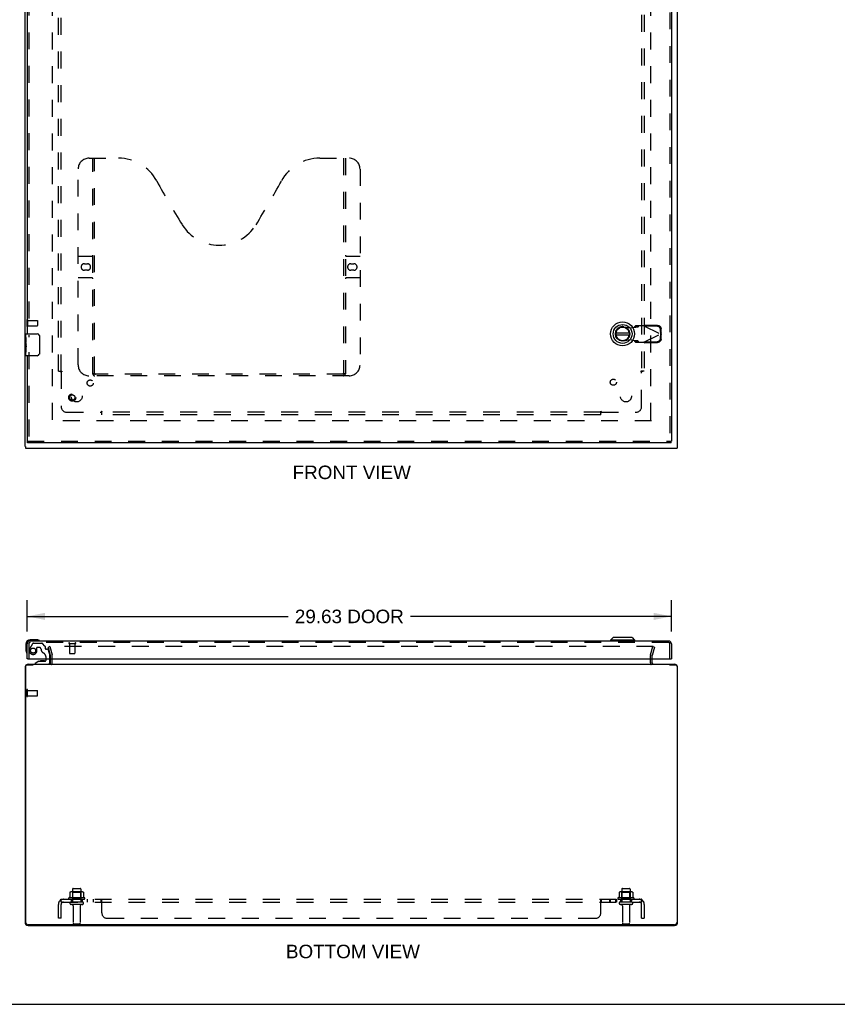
# Model space of a CAD drawing. Header units: inches. Extents: x 0 to 141, y 0 to 91.
# Tile 2 of 6: x 33 to 70, y 0 to 45. Entities that reach past the tile are written whole.
import ezdxf

# ---------------------------------------------------------------- set-up
doc = ezdxf.new("R2010")
doc.units = ezdxf.units.IN
doc.header["$LTSCALE"] = 7.733083
doc.header["$MEASUREMENT"] = 0
doc.linetypes.add('HIDDEN', pattern=[0.2, 0.1, -0.1])
doc.layers.get('0').update_dxf_attribs({"linetype": 'CONTINUOUS'})
for name, color, linetype in [('DEFAULT_2', 8, 'HIDDEN'), ('DIMENSIONS', 7, 'CONTINUOUS'), ('DOOR_ASSEMBLY', 7, 'CONTINUOUS'), ('SUBPANEL', 7, 'CONTINUOUS')]:
    doc.layers.add(name, color=color, linetype=linetype)
doc.styles.get("Standard").update_dxf_attribs({"font": 'arial.ttf'})
doc.dimstyles.new('DIMSTYLE_1', dxfattribs={"dimtxt": 0.620301, "dimasz": 0.827068, "dimexe": 0.09, "dimexo": 0.07, "dimgap": 0.0375, "dimtad": 0, "dimtih": 1, "dimtoh": 1, "dimzin": 4, "dimdsep": 46, "dimtxsty": 'Standard', "dimblk": '_FILLED', "dimblk1": '_FILLED', "dimblk2": '_FILLED', "dimcen": 0.09, "dimadec": 3, "dimazin": 1, "dimtfac": 1, "dimtdec": 3, "dimtofl": 0, "dimtmove": 0, "dimatfit": 3, "dimldrblk": '_FILLED', "dimfxl": 0, "dimtolj": 1, "dimtzin": 4, "dimarcsym": 0})

# ---------------------------------------------------------------- blocks, each defined once
blk = doc.blocks.new('_FILLED')
at = {"color": 0, "linetype": 'ByBlock'}
blk.add_solid([(0, 0), (-1, 0.2), (-1, -0.2)], dxfattribs=at)
blk = doc.blocks.new('*D5')
at = {"layer": 'DIMENSIONS', "color": 2, "linetype": 'Continuous'}
for p, q in [((33.054, 17.138), (33.054, 18.569)), ((62.679, 17.138), (62.679, 18.569)), ((33.054, 17.825), (45.055, 17.825)), ((62.679, 17.825), (50.679, 17.825))]:
    blk.add_line(p, q, dxfattribs=at)
at = {"layer": 'DIMENSIONS', "color": 2, "linetype": 'Continuous', "xscale": 0.8270676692, "yscale": 0.8270676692, "zscale": 0.8270676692, "rotation": 180}
blk.add_blockref('_FILLED', (33.054, 17.825), dxfattribs=at)
at = {"layer": 'DIMENSIONS', "color": 2, "linetype": 'Continuous', "xscale": 0.8270676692, "yscale": 0.8270676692, "zscale": 0.8270676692}
blk.add_blockref('_FILLED', (62.679, 17.825), dxfattribs=at)
at = {"layer": 'DIMENSIONS', "color": 2, "linetype": 'Continuous', "insert": (47.867, 18.135), "char_height": 0.6203, "width": 5.00391, "attachment_point": 2, "line_spacing_factor": 0.9}
blk.add_mtext('29.63 DOOR', dxfattribs=at)

msp = doc.modelspace()

# ---------------------------------------------------------------- linework, layer by layer
at = {"color": 3, "linetype": 'Continuous'}
for p, q in [((32.959, 25.632), (32.959, 67.482)), ((62.959, 25.632), (62.959, 67.482)), ((32.984, 25.557), (62.934, 25.557)), ((34.134, 15.696), (34.134, 15.869)), ((61.784, 15.696), (61.784, 15.869)), ((32.959, 15.481), (32.959, 3.771)), ((32.984, 15.546), (32.984, 3.781)), ((33.044, 15.606), (33.338, 15.606)), ((33.104, 15.626), (62.814, 15.626)), ((62.58, 15.606), (62.874, 15.606)), ((62.934, 15.546), (62.934, 3.781)), ((62.959, 3.771), (62.959, 15.481)), ((33.104, 3.626), (62.814, 3.626)), ((62.809, 3.656), (33.109, 3.656))]:
    msp.add_line(p, q, dxfattribs=at)
at = {"color": 7, "linetype": 'Continuous'}
for p, q in [((32.984, 25.632), (32.959, 25.632)), ((32.984, 25.632), (32.984, 25.557)), ((62.934, 25.632), (62.959, 25.632)), ((62.934, 25.632), (62.934, 25.557)), ((33.33, 15.626), (33.33, 15.606)), ((62.588, 15.606), (62.588, 15.626)), ((0, 0), (140.602, 0))]:
    msp.add_line(p, q, dxfattribs=at)
at = {"color": 3, "linetype": 'Continuous'}
for centre, radius, start, end in [((33.104, 15.481), 0.145, 142.866, 180), ((33.044, 15.546), 0.06, 90, 180), ((33.104, 15.481), 0.145, 90, 122.5673), ((34.064, 15.696), 0.07, 270, 360), ((61.854, 15.696), 0.07, 180, 270), ((62.814, 15.481), 0.145, 57.4327, 90), ((62.874, 15.546), 0.06, 0, 90), ((62.814, 15.481), 0.145, 0, 37.134), ((33.104, 3.771), 0.145, 180, 270), ((33.109, 3.781), 0.125, 180, 270), ((62.809, 3.781), 0.125, 270, 360), ((62.814, 3.771), 0.145, 270, 360)]:
    msp.add_arc(centre, radius, start, end, dxfattribs=at)
at = {"layer": 'DEFAULT_2', "color": 8, "linetype": 'HIDDEN'}
for p, q in [((34.209, 66.304), (34.209, 26.81)), ((61.709, 66.304), (61.709, 26.81)), ((33.034, 31.449), (33.034, 31.165)), ((33.077, 31.449), (33.077, 31.165)), ((33.077, 31.431), (33.524, 31.431)), ((33.534, 31.421), (33.534, 31.193)), ((33.077, 31.183), (33.524, 31.183)), ((61.764, 26.807), (34.154, 26.807)), ((34.102, 16.439), (34.03, 16.419)), ((34.133, 16.035), (34.03, 16.419)), ((61.842, 16.439), (34.077, 16.439)), ((34.102, 16.439), (34.205, 16.055)), ((61.713, 16.055), (61.816, 16.439)), ((61.889, 16.419), (61.786, 16.035)), ((61.816, 16.439), (61.889, 16.419)), ((34.134, 15.869), (34.134, 16.025)), ((34.209, 15.696), (34.209, 16.025)), ((61.709, 15.696), (61.709, 16.025)), ((61.784, 15.869), (61.784, 16.025)), ((33.034, 14.159), (33.034, 14.443)), ((33.077, 14.159), (33.077, 14.443)), ((33.077, 14.425), (33.524, 14.425)), ((33.077, 14.177), (33.524, 14.177)), ((33.534, 14.187), (33.534, 14.415)), ((35.015, 5.141), (35.015, 4.923)), ((35.59, 5.162), (35.079, 5.162)), ((35.151, 5.142), (35.131, 5.162)), ((35.147, 5.296), (35.147, 4.701)), ((35.151, 4.846), (35.151, 5.142)), ((35.518, 5.142), (35.151, 5.142)), ((35.177, 5.326), (35.492, 5.326)), ((35.518, 5.142), (35.538, 5.162)), ((35.518, 4.846), (35.518, 5.142)), ((35.522, 5.296), (35.522, 4.701)), ((35.653, 5.141), (35.653, 4.923)), ((60.265, 5.141), (60.265, 4.923)), ((60.84, 5.162), (60.329, 5.162)), ((60.401, 5.142), (60.381, 5.162)), ((60.397, 5.296), (60.397, 4.701)), ((60.768, 5.142), (60.401, 5.142)), ((60.401, 4.846), (60.401, 5.142)), ((60.427, 5.326), (60.742, 5.326)), ((60.768, 5.142), (60.788, 5.162)), ((60.768, 4.846), (60.768, 5.142)), ((60.772, 5.296), (60.772, 4.701)), ((60.903, 5.141), (60.903, 4.923)), ((35.69, 4.896), (34.978, 4.896)), ((35, 4.826), (35.668, 4.826)), ((35.592, 4.701), (35.077, 4.701)), ((35.592, 4.591), (35.077, 4.591)), ((35.151, 4.846), (35.131, 4.826)), ((35.518, 4.846), (35.151, 4.846)), ((35.169, 4.529), (35.169, 3.731)), ((35.499, 4.529), (35.499, 3.731)), ((35.518, 4.846), (35.538, 4.826)), ((60.94, 4.896), (60.228, 4.896)), ((60.25, 4.826), (60.918, 4.826)), ((60.842, 4.701), (60.327, 4.701)), ((60.842, 4.591), (60.327, 4.591)), ((60.401, 4.846), (60.381, 4.826)), ((60.768, 4.846), (60.401, 4.846)), ((60.419, 4.529), (60.419, 3.731)), ((60.749, 4.529), (60.749, 3.731)), ((60.768, 4.846), (60.788, 4.826)), ((35.199, 3.701), (35.469, 3.701)), ((60.449, 3.701), (60.719, 3.701))]:
    msp.add_line(p, q, dxfattribs=at)
for points in [[(35.021, 5.15), (35.02, 5.149), (35.019, 5.148), (35.017, 5.147), (35.017, 5.146), (35.016, 5.144), (35.015, 5.142), (35.015, 5.141)], [(35.647, 5.15), (35.649, 5.149), (35.65, 5.148), (35.651, 5.147), (35.652, 5.146), (35.653, 5.144), (35.653, 5.142), (35.653, 5.141)], [(60.271, 5.15), (60.27, 5.149), (60.269, 5.148), (60.267, 5.147), (60.267, 5.146), (60.266, 5.144), (60.265, 5.142), (60.265, 5.141)], [(60.897, 5.15), (60.899, 5.149), (60.9, 5.148), (60.901, 5.147), (60.902, 5.146), (60.903, 5.144), (60.903, 5.142), (60.903, 5.141)], [(35.015, 4.923), (35.015, 4.922), (35.015, 4.92), (35.015, 4.919), (35.014, 4.919), (35.014, 4.918), (35.014, 4.917), (35.013, 4.917), (35.013, 4.916), (35.013, 4.916), (35.012, 4.916), (35.012, 4.915), (35.012, 4.915), (35.011, 4.915), (35.011, 4.915), (35.011, 4.914), (35.011, 4.914), (35.01, 4.914), (35.01, 4.914)], [(35.658, 4.914), (35.658, 4.914), (35.658, 4.914), (35.658, 4.914), (35.657, 4.915), (35.657, 4.915), (35.657, 4.915), (35.656, 4.915), (35.656, 4.916), (35.656, 4.916), (35.656, 4.916), (35.655, 4.917), (35.655, 4.917), (35.654, 4.918), (35.654, 4.919), (35.654, 4.919), (35.653, 4.92), (35.653, 4.922), (35.653, 4.923)], [(60.265, 4.923), (60.265, 4.922), (60.265, 4.92), (60.265, 4.919), (60.264, 4.919), (60.264, 4.918), (60.264, 4.917), (60.263, 4.917), (60.263, 4.916), (60.263, 4.916), (60.262, 4.916), (60.262, 4.915), (60.262, 4.915), (60.261, 4.915), (60.261, 4.915), (60.261, 4.914), (60.261, 4.914), (60.26, 4.914), (60.26, 4.914)], [(60.908, 4.914), (60.908, 4.914), (60.908, 4.914), (60.908, 4.914), (60.907, 4.915), (60.907, 4.915), (60.907, 4.915), (60.906, 4.915), (60.906, 4.916), (60.906, 4.916), (60.906, 4.916), (60.905, 4.917), (60.905, 4.917), (60.904, 4.918), (60.904, 4.919), (60.904, 4.919), (60.903, 4.92), (60.903, 4.922), (60.903, 4.923)]]:
    msp.add_lwpolyline(points, dxfattribs=at)
for centre, radius, start, end in [((33.056, 31.449), 0.0215, 0, 180), ((33.524, 31.421), 0.01, 0, 90), ((33.056, 31.165), 0.0215, 180, 360), ((33.524, 31.193), 0.01, 270, 360), ((34.094, 16.025), 0.04, 0, 15), ((34.094, 16.025), 0.115, 0, 15), ((61.824, 16.025), 0.115, 165, 180), ((61.824, 16.025), 0.04, 165, 180), ((34.064, 15.696), 0.145, 316.4739, 360), ((61.854, 15.696), 0.145, 180, 223.5261), ((33.056, 14.443), 0.0215, 360, 180), ((33.056, 14.159), 0.0215, 180, 0), ((33.524, 14.415), 0.01, 360, 90), ((33.524, 14.187), 0.01, 270, 0), ((35.079, 5.021), 0.141, 90, 113.95), ((35.177, 5.296), 0.03, 90, 180), ((35.492, 5.296), 0.03, 0, 90), ((35.59, 5.021), 0.141, 66.05, 90), ((60.329, 5.021), 0.141, 90, 113.95), ((60.427, 5.296), 0.03, 90, 180), ((60.742, 5.296), 0.03, 0, 90), ((60.84, 5.021), 0.141, 66.05, 90), ((35, 4.865), 0.0384, 124.4497, 270), ((35.334, 4.296), 0.698, 117.6814, 120.6631), ((35.077, 4.646), 0.055, 90, 270), ((35.107, 4.529), 0.0625, 0, 90), ((35.562, 4.529), 0.0625, 90, 180), ((35.592, 4.646), 0.055, 270, 90), ((35.334, 4.296), 0.698, 59.3369, 62.3186), ((35.668, 4.865), 0.0384, 270, 55.5503), ((60.25, 4.865), 0.0384, 124.4497, 270), ((60.584, 4.296), 0.698, 117.6814, 120.6631), ((60.327, 4.646), 0.055, 90, 270), ((60.357, 4.529), 0.0625, 0, 90), ((60.812, 4.529), 0.0625, 90, 180), ((60.842, 4.646), 0.055, 270, 90), ((60.584, 4.296), 0.698, 59.3369, 62.3186), ((60.918, 4.865), 0.0384, 270, 55.5503), ((35.199, 3.731), 0.03, 180, 270), ((35.469, 3.731), 0.03, 270, 360), ((60.449, 3.731), 0.03, 180, 270), ((60.719, 3.731), 0.03, 270, 360)]:
    msp.add_arc(centre, radius, start, end, dxfattribs=at)
at = {"layer": 'DOOR_ASSEMBLY', "color": 8, "linetype": 'HIDDEN'}
for p, q in [((62.604, 67.232), (62.604, 25.882)), ((33.129, 46.212), (33.129, 30.652)), ((35.899, 38.882), (37.254, 38.882)), ((36.074, 28.972), (36.074, 38.882)), ((36.154, 29.002), (36.154, 38.882)), ((46.504, 38.882), (47.859, 38.882)), ((47.604, 38.882), (47.604, 29.002)), ((47.684, 38.882), (47.684, 28.972)), ((35.399, 29.382), (35.399, 38.382)), ((48.359, 38.382), (48.359, 29.382)), ((35.399, 34.382), (36.034, 34.382)), ((35.686, 34.032), (35.823, 34.032)), ((47.724, 34.382), (48.359, 34.382)), ((47.936, 34.032), (48.073, 34.032)), ((35.823, 33.732), (35.686, 33.732)), ((48.073, 33.732), (47.936, 33.732)), ((36.034, 33.382), (35.399, 33.382)), ((48.359, 33.382), (47.724, 33.382)), ((60.489, 31.136), (60.783, 31.082)), ((60.783, 31.082), (60.98, 31.12)), ((60.98, 31.12), (61.012, 31.122)), ((61.025, 31.181), (60.984, 31.134)), ((60.984, 31.134), (61.139, 31.134)), ((61.399, 31.181), (61.025, 31.181)), ((61.139, 31.134), (61.18, 31.181)), ((61.399, 31.181), (62.187, 30.806)), ((61.399, 30.432), (62.187, 30.806)), ((61.427, 31.167), (61.447, 31.209)), ((62.018, 31.157), (61.427, 31.167)), ((62.038, 31.199), (61.447, 31.209)), ((62.18, 30.81), (62.177, 31.002)), ((62.177, 30.611), (62.18, 30.803)), ((62.2, 30.851), (62.18, 30.81)), ((62.18, 30.803), (62.2, 30.762)), ((62.191, 30.822), (62.187, 30.806)), ((62.187, 30.806), (62.191, 30.791)), ((62.196, 30.836), (62.191, 30.822)), ((62.191, 30.791), (62.196, 30.777)), ((62.2, 30.851), (62.196, 30.836)), ((62.196, 30.777), (62.2, 30.762)), ((62.2, 30.851), (62.197, 31.044)), ((60.783, 30.531), (60.489, 30.477)), ((60.98, 30.493), (60.783, 30.531)), ((61.139, 30.479), (60.984, 30.479)), ((60.984, 30.479), (61.025, 30.432)), ((61.025, 30.432), (61.399, 30.432)), ((61.18, 30.432), (61.139, 30.479)), ((61.415, 30.423), (61.399, 30.432)), ((61.427, 30.446), (62.018, 30.456)), ((61.447, 30.404), (61.427, 30.446)), ((61.447, 30.404), (62.038, 30.414)), ((62.197, 30.569), (62.2, 30.762)), ((33.129, 29.962), (33.129, 25.882)), ((47.6, 28.962), (36.158, 28.962)), ((47.859, 28.882), (35.899, 28.882)), ((33.067, 25.882), (62.666, 25.882)), ((33.129, 16.559), (33.129, 15.869)), ((33.306, 16.571), (33.176, 16.345)), ((62.544, 16.619), (33.189, 16.619)), ((33.341, 16.591), (33.726, 16.591)), ((33.506, 16.256), (33.506, 16.39)), ((33.522, 16.405), (33.606, 16.405)), ((33.876, 16.458), (33.755, 16.579)), ((33.88, 16.447), (33.88, 16.374)), ((33.993, 16.315), (33.94, 16.315)), ((34.023, 16.292), (34.093, 16.032)), ((34.987, 16.576), (35.271, 16.576)), ((35.005, 16.576), (35.005, 16.129)), ((35.253, 16.576), (35.253, 16.129)), ((62.604, 15.869), (62.604, 16.559)), ((33.912, 15.977), (33.912, 15.869)), ((34.097, 15.869), (34.097, 16)), ((35.015, 16.119), (35.243, 16.119)), ((33.428, 15.626), (34.018, 15.626))]:
    msp.add_line(p, q, dxfattribs=at)
at = {"layer": 'DOOR_ASSEMBLY', "color": 3, "linetype": 'Continuous'}
for p, q in [((62.679, 67.232), (62.679, 25.882)), ((33.054, 46.057), (33.054, 30.807)), ((33.054, 29.807), (33.054, 25.882)), ((62.666, 25.807), (33.067, 25.807)), ((33.054, 15.869), (33.054, 16.559)), ((62.544, 16.694), (33.189, 16.694)), ((62.679, 16.559), (62.679, 15.869)), ((33.082, 15.869), (62.651, 15.869))]:
    msp.add_line(p, q, dxfattribs=at)
at = {"layer": 'DOOR_ASSEMBLY', "color": 7, "linetype": 'Continuous'}
for p, q in [((32.994, 30.648), (32.994, 30.792)), ((33.009, 30.807), (33.519, 30.807)), ((60.741, 30.846), (60.116, 30.846)), ((32.994, 30.392), (32.994, 30.645)), ((33.003, 30.59), (32.994, 30.59)), ((32.994, 30.422), (33.004, 30.422)), ((32.994, 29.822), (32.994, 30.39)), ((32.997, 30.359), (32.994, 30.359)), ((33.004, 30.422), (33.004, 30.579)), ((33.619, 30.707), (33.619, 29.907)), ((60.116, 30.767), (60.741, 30.767)), ((32.994, 30.228), (33.004, 30.228)), ((32.994, 30.192), (33.004, 30.192)), ((32.994, 30.129), (33.004, 30.129)), ((32.994, 29.961), (33.004, 29.961)), ((33.004, 30.239), (33.004, 30.292)), ((33.004, 29.961), (33.004, 30.192)), ((33.519, 29.807), (33.009, 29.807)), ((33.054, 25.882), (33.067, 25.882)), ((33.067, 25.807), (33.067, 25.882)), ((62.679, 25.882), (62.666, 25.882)), ((62.666, 25.807), (62.666, 25.882)), ((33.484, 16.754), (33.194, 16.754)), ((33.522, 16.751), (33.484, 16.754)), ((59.996, 16.852), (59.878, 16.734)), ((60.862, 16.852), (59.996, 16.852)), ((60.862, 16.852), (60.98, 16.734)), ((32.994, 16.554), (32.994, 16.265)), ((60.98, 16.734), (59.878, 16.734)), ((59.878, 16.734), (59.878, 16.694)), ((60.98, 16.734), (60.98, 16.694)), ((32.994, 16.265), (32.997, 16.227)), ((33.082, 15.869), (33.054, 15.869)), ((33.912, 15.869), (33.912, 15.796)), ((34.097, 15.705), (34.097, 15.869)), ((62.651, 15.869), (62.679, 15.869)), ((33.598, 15.764), (33.428, 15.666)), ((33.428, 15.626), (33.428, 15.666)), ((33.598, 15.764), (33.88, 15.764)), ((33.762, 15.781), (33.692, 15.781)), ((33.832, 15.781), (33.762, 15.781))]:
    msp.add_line(p, q, dxfattribs=at)
at = {"layer": 'DOOR_ASSEMBLY', "color": 8, "linetype": 'HIDDEN'}
for points in [[(60.984, 31.134), (60.984, 31.132), (60.983, 31.13), (60.982, 31.127), (60.982, 31.125), (60.981, 31.122), (60.98, 31.12)], [(61.012, 31.122), (61.027, 31.123), (61.043, 31.124), (61.057, 31.125), (61.071, 31.126), (61.084, 31.127), (61.095, 31.128), (61.106, 31.129), (61.116, 31.13), (61.124, 31.131), (61.13, 31.132), (61.135, 31.133), (61.139, 31.134)], [(61.399, 31.181), (61.415, 31.19), (61.423, 31.195), (61.431, 31.2), (61.439, 31.204), (61.447, 31.209)], [(62.177, 31.002), (62.176, 31.017), (62.173, 31.032), (62.169, 31.047), (62.164, 31.061), (62.157, 31.074), (62.149, 31.087), (62.14, 31.099), (62.129, 31.111), (62.118, 31.121), (62.105, 31.13), (62.092, 31.138), (62.078, 31.144), (62.063, 31.15), (62.049, 31.154), (62.033, 31.156), (62.018, 31.157)], [(62.038, 31.199), (62.053, 31.198), (62.068, 31.195), (62.083, 31.191), (62.098, 31.186), (62.112, 31.179), (62.125, 31.171), (62.137, 31.162), (62.149, 31.152), (62.159, 31.141), (62.169, 31.129), (62.177, 31.116), (62.184, 31.102), (62.189, 31.088), (62.193, 31.074), (62.196, 31.059), (62.197, 31.044)], [(61.139, 30.479), (61.135, 30.48), (61.13, 30.481), (61.124, 30.482), (61.116, 30.483), (61.106, 30.484), (61.095, 30.485), (61.084, 30.486), (61.071, 30.487), (61.057, 30.488), (61.043, 30.489), (61.027, 30.49), (61.012, 30.491), (60.98, 30.493)], [(60.98, 30.493), (60.981, 30.491), (60.982, 30.488), (60.982, 30.486), (60.983, 30.483), (60.984, 30.481), (60.984, 30.479)], [(61.447, 30.404), (61.439, 30.409), (61.431, 30.413), (61.423, 30.418), (61.415, 30.423)], [(62.018, 30.456), (62.033, 30.457), (62.049, 30.459), (62.063, 30.463), (62.078, 30.469), (62.092, 30.475), (62.105, 30.483), (62.118, 30.492), (62.129, 30.502), (62.14, 30.514), (62.149, 30.526), (62.157, 30.539), (62.164, 30.552), (62.169, 30.566), (62.173, 30.581), (62.176, 30.596), (62.177, 30.611)], [(62.197, 30.569), (62.196, 30.554), (62.193, 30.539), (62.189, 30.525), (62.184, 30.511), (62.177, 30.497), (62.169, 30.484), (62.159, 30.472), (62.149, 30.461), (62.137, 30.451), (62.125, 30.442), (62.112, 30.434), (62.098, 30.427), (62.083, 30.422), (62.068, 30.418), (62.053, 30.415), (62.038, 30.414)], [(36.064, 29.002), (36.08, 28.991), (36.096, 28.982), (36.112, 28.974), (36.128, 28.967), (36.143, 28.964), (36.158, 28.962)], [(47.6, 28.962), (47.616, 28.964), (47.631, 28.967), (47.646, 28.974), (47.662, 28.982), (47.678, 28.991), (47.694, 29.002)]]:
    msp.add_lwpolyline(points, dxfattribs=at)
at = {"layer": 'DOOR_ASSEMBLY', "color": 7, "linetype": 'Continuous'}
for points in [[(32.994, 30.648), (32.994, 30.645), (32.995, 30.64), (32.996, 30.635), (32.997, 30.629), (32.998, 30.622), (33, 30.615), (33.001, 30.606), (33.002, 30.597), (33.003, 30.588), (33.004, 30.579)], [(32.994, 30.392), (32.994, 30.385), (32.995, 30.377), (32.996, 30.369), (32.997, 30.36), (32.999, 30.342)], [(32.999, 30.342), (33, 30.333), (33.001, 30.324), (33.002, 30.316), (33.003, 30.307), (33.004, 30.299), (33.004, 30.292)], [(33.613, 30.743), (33.615, 30.738), (33.616, 30.732), (33.617, 30.726), (33.618, 30.72), (33.619, 30.713), (33.619, 30.707)], [(33.004, 30.239), (33.004, 30.232), (33.003, 30.226), (33.003, 30.22), (33.002, 30.214), (33.002, 30.208), (33.001, 30.203)], [(33.619, 29.907), (33.619, 29.901), (33.618, 29.895), (33.617, 29.888), (33.616, 29.882), (33.615, 29.877), (33.613, 29.871)]]:
    msp.add_lwpolyline(points, dxfattribs=at)
for radius in [0.551, 0.433, 0.329, 0.317]:
    msp.add_circle((60.429, 30.807), radius, dxfattribs=at)
at = {"layer": 'DOOR_ASSEMBLY', "color": 8, "linetype": 'HIDDEN'}
for centre, radius in [((35.129, 27.882), 0.164), ((35.129, 27.882), 0.124), ((33.329, 16.256), 0.117)]:
    msp.add_circle(centre, radius, dxfattribs=at)
for centre, radius, start, end in [((35.899, 38.382), 0.5, 90, 180), ((37.254, 36.882), 2, 28.4813, 90), ((46.504, 36.882), 2, 90, 151.5187), ((47.859, 38.382), 0.5, 0, 90), ((73.562, 56.58), 39.307, 208.4813, 211.8705), ((10.196, 56.58), 39.307, 328.1295, 331.5187), ((41.879, 36.882), 2, 211.8705, 328.1295), ((36.034, 34.422), 0.04, 270, 360), ((47.724, 34.422), 0.04, 180, 270), ((35.686, 33.882), 0.15, 90, 270), ((35.823, 33.882), 0.15, 270, 90), ((47.936, 33.882), 0.15, 90, 270), ((48.073, 33.882), 0.15, 270, 90), ((36.034, 33.342), 0.04, 0, 90), ((47.724, 33.342), 0.04, 90, 180), ((60.429, 30.806), 0.335, 79.673, 280.327), ((35.899, 29.382), 0.5, 180, 270), ((36.164, 28.972), 0.09, 180, 270), ((36.194, 29.002), 0.04, 180, 270), ((47.564, 29.002), 0.04, 270, 360), ((47.594, 28.972), 0.09, 270, 360), ((47.859, 29.382), 0.5, 270, 360), ((33.189, 16.559), 0.06, 90, 180), ((33.329, 16.256), 0.177, 150, 360), ((33.341, 16.551), 0.04, 90, 150), ((33.522, 16.39), 0.0156, 90, 180), ((33.606, 16.315), 0.09, 0, 90), ((33.88, 16.315), 0.185, 180, 245.2678), ((33.726, 16.551), 0.04, 45, 90), ((33.865, 16.447), 0.0156, 0, 45), ((33.94, 16.374), 0.0591, 180, 270), ((33.993, 16.284), 0.0312, 15, 90), ((34.987, 16.598), 0.0215, 90, 270), ((35.271, 16.598), 0.0215, 270, 90), ((62.544, 16.559), 0.06, 0, 90), ((33.725, 15.977), 0.188, 0, 65.2678), ((33.972, 16), 0.125, 0, 15), ((35.015, 16.129), 0.01, 180, 270), ((35.243, 16.129), 0.01, 270, 360)]:
    msp.add_arc(centre, radius, start, end, dxfattribs=at)
at = {"layer": 'DOOR_ASSEMBLY', "color": 7, "linetype": 'Continuous'}
for centre, radius, start, end in [((33.009, 30.792), 0.015, 90, 180), ((33.519, 30.707), 0.1, 21.1999, 90), ((60.429, 30.807), 0.315, 10.0787, 349.9213), ((33.519, 29.907), 0.1, 270, 338.7946), ((33.009, 29.822), 0.015, 180, 270), ((33.194, 16.554), 0.2, 90, 180), ((33.484, 16.504), 0.25, 59.1101, 90), ((33.604, 16.709), 0.015, 270, 353.6204), ((33.604, 16.706), 0.015, 6.3796, 59.1101), ((33.244, 16.265), 0.25, 180, 210.8899), ((33.043, 16.144), 0.015, 210.8899, 263.6204), ((33.039, 16.144), 0.015, 276.3796, 360), ((33.692, 15.691), 0.09, 90, 125.4682), ((33.832, 15.691), 0.09, 54.7746, 90), ((33.88, 15.796), 0.0317, 270, 360), ((34.018, 15.705), 0.0787, 270, 360)]:
    msp.add_arc(centre, radius, start, end, dxfattribs=at)
at = {"layer": 'DOOR_ASSEMBLY', "color": 3, "linetype": 'Continuous'}
for centre, start, end in [((33.189, 16.559), 90, 180), ((62.544, 16.559), 0, 90)]:
    msp.add_arc(centre, 0.135, start, end, dxfattribs=at)
at = {"layer": 'DOOR_ASSEMBLY', "color": 7, "linetype": 'Continuous'}
msp.add_ellipse((33.194, 30.225), major_axis=(0.2, 0), ratio=0.432808, start_param=-3.141593, end_param=-2.879776, dxfattribs=at)
at = {"layer": 'SUBPANEL', "color": 8, "linetype": 'HIDDEN'}
for p, q in [((34.491, 29.088), (34.491, 64.026)), ((34.616, 29.088), (34.616, 64.026)), ((61.303, 64.026), (61.303, 29.088)), ((61.428, 64.026), (61.428, 29.088)), ((34.491, 29.088), (34.577, 29.088)), ((34.577, 29.088), (34.656, 29.088)), ((34.597, 29.071), (34.601, 29.067)), ((34.601, 29.067), (34.604, 29.064)), ((34.616, 29.053), (34.616, 27.463)), ((34.635, 29.066), (34.629, 29.062)), ((61.342, 29.088), (61.262, 29.088)), ((61.303, 27.463), (61.303, 29.053)), ((61.428, 29.088), (61.342, 29.088)), ((34.866, 27.213), (36.455, 27.213)), ((36.491, 27.175), (36.491, 27.254)), ((59.428, 27.213), (36.491, 27.213)), ((36.491, 27.088), (36.491, 27.175)), ((59.428, 27.175), (59.428, 27.254)), ((59.428, 27.088), (59.428, 27.175)), ((59.445, 27.195), (59.449, 27.199)), ((59.449, 27.199), (59.453, 27.202)), ((59.45, 27.233), (59.454, 27.227)), ((59.463, 27.213), (61.053, 27.213)), ((59.428, 27.088), (36.491, 27.088)), ((34.491, 3.951), (34.491, 4.589)), ((34.577, 4.772), (34.656, 4.676)), ((34.616, 4.701), (34.616, 4.826)), ((34.616, 4.826), (61.303, 4.826)), ((34.616, 4.701), (61.303, 4.701)), ((34.616, 3.951), (34.616, 4.589)), ((34.626, 4.724), (34.625, 4.725)), ((34.626, 4.722), (34.626, 4.724)), ((34.627, 4.72), (34.626, 4.722)), ((34.628, 4.719), (34.627, 4.72)), ((34.628, 4.717), (34.628, 4.719)), ((34.629, 4.716), (34.628, 4.717)), ((34.63, 4.714), (34.629, 4.716)), ((34.63, 4.713), (34.63, 4.714)), ((34.631, 4.711), (34.63, 4.713)), ((34.632, 4.71), (34.631, 4.711)), ((34.632, 4.709), (34.632, 4.71)), ((34.633, 4.707), (34.632, 4.709)), ((35.084, 4.826), (35.084, 4.701)), ((35.584, 4.826), (35.584, 4.701)), ((35.813, 4.826), (35.813, 4.701)), ((36.094, 4.826), (36.094, 4.701)), ((36.455, 4.701), (36.455, 4.826)), ((36.47, 4.688), (36.468, 4.69)), ((36.481, 4.791), (36.476, 4.801)), ((36.483, 4.676), (36.482, 4.676)), ((36.491, 4.201), (36.491, 4.772)), ((59.428, 4.201), (59.428, 4.772)), ((59.434, 4.675), (59.436, 4.676)), ((59.462, 4.701), (59.463, 4.701)), ((59.463, 4.701), (59.463, 4.826)), ((59.825, 4.826), (59.825, 4.701)), ((59.864, 4.826), (59.864, 4.701)), ((60.106, 4.826), (60.106, 4.701)), ((60.145, 4.826), (60.145, 4.701)), ((60.334, 4.826), (60.334, 4.701)), ((60.834, 4.826), (60.834, 4.701)), ((61.342, 4.772), (61.262, 4.676)), ((61.283, 4.701), (61.283, 4.701)), ((61.289, 4.715), (61.288, 4.713)), ((61.288, 4.713), (61.288, 4.712)), ((61.296, 4.731), (61.295, 4.73)), ((61.295, 4.73), (61.295, 4.728)), ((61.297, 4.734), (61.296, 4.733)), ((61.296, 4.733), (61.296, 4.731)), ((61.298, 4.737), (61.297, 4.736)), ((61.297, 4.736), (61.297, 4.734)), ((61.299, 4.74), (61.298, 4.739)), ((61.298, 4.739), (61.298, 4.737)), ((61.3, 4.744), (61.299, 4.743)), ((61.299, 4.743), (61.299, 4.741)), ((61.299, 4.741), (61.299, 4.74)), ((61.301, 4.748), (61.3, 4.747)), ((61.3, 4.747), (61.3, 4.746)), ((61.3, 4.746), (61.3, 4.744)), ((61.302, 4.752), (61.301, 4.751)), ((61.301, 4.751), (61.301, 4.749)), ((61.301, 4.749), (61.301, 4.748)), ((61.303, 4.701), (61.303, 4.826)), ((61.303, 3.951), (61.303, 4.589)), ((61.428, 4.589), (61.428, 3.951)), ((34.616, 3.951), (34.491, 3.951)), ((36.741, 3.951), (59.178, 3.951)), ((61.303, 3.951), (61.428, 3.951))]:
    msp.add_line(p, q, dxfattribs=at)
for points in [[(34.577, 29.088), (34.579, 29.087), (34.581, 29.085), (34.583, 29.084), (34.584, 29.083), (34.586, 29.081), (34.588, 29.08), (34.59, 29.078), (34.591, 29.077), (34.593, 29.076), (34.594, 29.074), (34.595, 29.073), (34.597, 29.071)], [(34.604, 29.064), (34.606, 29.062), (34.608, 29.06), (34.61, 29.058), (34.611, 29.057), (34.613, 29.055), (34.614, 29.054), (34.616, 29.053)], [(34.629, 29.062), (34.627, 29.061), (34.624, 29.06), (34.622, 29.058), (34.62, 29.057), (34.619, 29.055), (34.617, 29.054), (34.616, 29.053)], [(34.656, 29.088), (34.656, 29.087), (34.655, 29.085), (34.654, 29.084), (34.654, 29.082), (34.653, 29.081), (34.652, 29.079), (34.65, 29.078), (34.649, 29.077), (34.648, 29.075), (34.646, 29.074), (34.645, 29.072), (34.643, 29.071), (34.641, 29.07), (34.639, 29.069), (34.637, 29.067), (34.635, 29.066)], [(61.262, 29.088), (61.263, 29.087), (61.263, 29.085), (61.264, 29.084), (61.265, 29.082), (61.266, 29.081), (61.267, 29.079), (61.268, 29.078), (61.269, 29.077), (61.271, 29.075), (61.272, 29.074), (61.274, 29.072), (61.276, 29.071), (61.277, 29.07), (61.279, 29.069), (61.281, 29.067), (61.283, 29.066), (61.29, 29.062)], [(61.29, 29.062), (61.292, 29.061), (61.294, 29.06), (61.296, 29.058), (61.298, 29.057), (61.3, 29.055), (61.302, 29.054), (61.303, 29.053)], [(61.319, 29.068), (61.316, 29.065), (61.314, 29.064), (61.312, 29.062), (61.311, 29.06), (61.309, 29.058), (61.307, 29.057), (61.306, 29.055), (61.304, 29.054), (61.303, 29.053)], [(61.342, 29.088), (61.34, 29.087), (61.338, 29.085), (61.336, 29.084), (61.334, 29.083), (61.332, 29.081), (61.331, 29.08), (61.329, 29.078), (61.327, 29.077), (61.326, 29.076), (61.325, 29.074), (61.323, 29.073), (61.322, 29.071), (61.319, 29.068)], [(36.491, 27.254), (36.489, 27.254), (36.487, 27.253), (36.486, 27.252), (36.484, 27.251), (36.483, 27.25), (36.482, 27.249), (36.48, 27.248), (36.479, 27.247), (36.477, 27.245), (36.476, 27.244), (36.475, 27.242), (36.473, 27.241), (36.472, 27.239), (36.471, 27.237), (36.47, 27.235), (36.468, 27.233), (36.467, 27.231), (36.466, 27.229), (36.465, 27.227), (36.463, 27.224), (36.462, 27.222), (36.46, 27.22), (36.459, 27.218), (36.458, 27.216), (36.456, 27.215), (36.455, 27.213)], [(36.471, 27.197), (36.467, 27.201), (36.466, 27.202), (36.464, 27.204), (36.462, 27.206), (36.461, 27.207), (36.459, 27.209), (36.458, 27.211), (36.456, 27.212), (36.455, 27.213)], [(36.491, 27.175), (36.489, 27.177), (36.488, 27.179), (36.486, 27.18), (36.485, 27.182), (36.483, 27.184), (36.482, 27.186), (36.481, 27.187), (36.479, 27.189), (36.478, 27.19), (36.476, 27.192), (36.475, 27.193), (36.474, 27.195), (36.471, 27.197)], [(59.428, 27.254), (59.43, 27.254), (59.431, 27.253), (59.433, 27.252), (59.434, 27.251), (59.436, 27.25), (59.437, 27.249), (59.438, 27.248), (59.44, 27.247), (59.441, 27.245), (59.443, 27.244), (59.444, 27.242), (59.445, 27.241), (59.446, 27.239), (59.448, 27.237), (59.449, 27.235), (59.45, 27.233)], [(59.428, 27.175), (59.429, 27.177), (59.431, 27.179), (59.432, 27.18), (59.434, 27.182), (59.435, 27.184), (59.437, 27.186), (59.438, 27.187), (59.439, 27.189), (59.441, 27.19), (59.442, 27.192), (59.444, 27.193), (59.445, 27.195)], [(59.453, 27.202), (59.455, 27.204), (59.456, 27.206), (59.458, 27.207), (59.459, 27.209), (59.461, 27.211), (59.462, 27.212), (59.463, 27.213)], [(59.454, 27.227), (59.455, 27.224), (59.457, 27.222), (59.458, 27.22), (59.46, 27.218), (59.461, 27.216), (59.462, 27.215), (59.463, 27.213)], [(34.577, 4.772), (34.579, 4.774), (34.581, 4.776), (34.583, 4.779), (34.584, 4.781), (34.586, 4.784), (34.588, 4.787), (34.59, 4.791), (34.591, 4.794), (34.593, 4.797)], [(34.593, 4.797), (34.595, 4.804), (34.597, 4.807), (34.598, 4.81), (34.6, 4.813), (34.601, 4.816), (34.603, 4.818), (34.604, 4.82), (34.606, 4.822), (34.608, 4.824), (34.61, 4.825), (34.611, 4.826), (34.613, 4.826), (34.614, 4.826), (34.616, 4.826)], [(34.625, 4.725), (34.624, 4.727), (34.624, 4.728), (34.624, 4.729), (34.623, 4.73), (34.623, 4.73), (34.623, 4.731), (34.623, 4.732), (34.622, 4.733), (34.622, 4.734), (34.622, 4.735), (34.621, 4.736), (34.621, 4.736), (34.621, 4.737), (34.621, 4.738), (34.62, 4.739), (34.62, 4.74), (34.62, 4.741), (34.62, 4.741), (34.619, 4.742), (34.619, 4.743), (34.619, 4.744), (34.619, 4.745), (34.619, 4.745), (34.618, 4.746), (34.618, 4.747), (34.618, 4.748), (34.618, 4.748), (34.618, 4.749), (34.617, 4.75), (34.617, 4.751), (34.617, 4.751), (34.617, 4.752), (34.617, 4.753), (34.617, 4.754), (34.617, 4.754), (34.616, 4.755), (34.616, 4.756), (34.616, 4.756), (34.616, 4.757), (34.616, 4.758), (34.616, 4.758), (34.616, 4.759), (34.616, 4.759), (34.616, 4.76), (34.616, 4.76), (34.615, 4.761), (34.615, 4.761), (34.615, 4.761)], [(34.615, 4.761), (34.615, 4.761), (34.615, 4.761), (34.615, 4.761), (34.615, 4.761), (34.615, 4.761), (34.615, 4.76), (34.615, 4.76), (34.616, 4.76), (34.616, 4.759), (34.616, 4.759), (34.616, 4.758)], [(34.643, 4.683), (34.639, 4.687), (34.637, 4.688), (34.635, 4.69), (34.633, 4.692), (34.631, 4.694), (34.629, 4.696), (34.627, 4.697), (34.624, 4.698), (34.622, 4.7), (34.62, 4.7), (34.619, 4.701), (34.617, 4.701), (34.616, 4.701)], [(34.639, 4.697), (34.639, 4.697), (34.638, 4.697), (34.638, 4.697), (34.638, 4.698), (34.638, 4.698), (34.638, 4.698), (34.638, 4.699), (34.637, 4.699), (34.637, 4.7), (34.637, 4.7), (34.636, 4.701), (34.636, 4.701), (34.636, 4.702), (34.636, 4.702), (34.635, 4.703), (34.635, 4.703), (34.635, 4.704), (34.634, 4.704), (34.634, 4.705), (34.634, 4.706), (34.633, 4.706), (34.633, 4.707), (34.633, 4.707)], [(34.636, 4.701), (34.636, 4.701), (34.636, 4.7), (34.637, 4.7), (34.637, 4.699), (34.637, 4.699), (34.638, 4.699), (34.638, 4.698), (34.638, 4.698), (34.638, 4.698), (34.638, 4.697), (34.638, 4.697), (34.639, 4.697), (34.639, 4.697)], [(34.656, 4.676), (34.656, 4.675), (34.655, 4.675), (34.654, 4.675), (34.654, 4.675), (34.653, 4.676), (34.652, 4.676), (34.65, 4.677), (34.649, 4.678), (34.648, 4.679), (34.646, 4.68), (34.645, 4.682), (34.643, 4.683)], [(36.467, 4.818), (36.466, 4.82), (36.464, 4.822), (36.462, 4.824), (36.461, 4.825), (36.459, 4.826), (36.458, 4.826), (36.456, 4.826), (36.455, 4.826)], [(36.458, 4.826), (36.456, 4.826), (36.455, 4.826)], [(36.466, 4.694), (36.465, 4.696), (36.463, 4.697), (36.462, 4.698), (36.46, 4.7), (36.459, 4.7), (36.458, 4.701), (36.456, 4.701), (36.455, 4.701)], [(36.459, 4.7), (36.458, 4.701), (36.456, 4.701), (36.455, 4.701)], [(36.469, 4.816), (36.467, 4.818), (36.466, 4.82), (36.464, 4.822), (36.462, 4.824)], [(36.468, 4.69), (36.467, 4.692), (36.466, 4.694)], [(36.474, 4.807), (36.472, 4.81), (36.471, 4.813), (36.469, 4.816)], [(36.477, 4.679), (36.476, 4.68), (36.475, 4.682), (36.473, 4.683), (36.472, 4.685), (36.471, 4.687), (36.47, 4.688)], [(36.491, 4.676), (36.489, 4.675), (36.487, 4.675), (36.486, 4.675), (36.484, 4.675), (36.483, 4.676), (36.482, 4.676), (36.48, 4.677), (36.479, 4.678), (36.477, 4.679), (36.476, 4.68), (36.475, 4.682), (36.473, 4.683)], [(36.476, 4.801), (36.475, 4.804), (36.474, 4.807)], [(36.488, 4.776), (36.486, 4.779), (36.485, 4.781), (36.483, 4.784), (36.482, 4.787), (36.481, 4.791)], [(36.491, 4.676), (36.489, 4.675), (36.487, 4.675), (36.486, 4.675), (36.484, 4.675)], [(36.491, 4.772), (36.489, 4.774), (36.488, 4.776)], [(59.428, 4.772), (59.429, 4.774), (59.431, 4.776)], [(59.428, 4.676), (59.43, 4.675), (59.431, 4.675), (59.433, 4.675), (59.434, 4.675), (59.436, 4.676), (59.437, 4.676), (59.438, 4.677), (59.44, 4.678), (59.441, 4.679), (59.443, 4.68), (59.444, 4.682), (59.445, 4.683)], [(59.428, 4.676), (59.43, 4.675), (59.431, 4.675)], [(59.431, 4.776), (59.432, 4.779), (59.434, 4.781), (59.435, 4.784), (59.437, 4.787), (59.438, 4.791), (59.442, 4.801)], [(59.438, 4.677), (59.44, 4.678), (59.441, 4.679)], [(59.442, 4.801), (59.444, 4.804), (59.445, 4.807)], [(59.443, 4.68), (59.444, 4.682), (59.445, 4.683), (59.446, 4.685), (59.448, 4.687), (59.449, 4.688), (59.45, 4.69), (59.451, 4.692), (59.453, 4.694), (59.454, 4.696), (59.455, 4.697), (59.457, 4.698), (59.458, 4.7), (59.46, 4.7)], [(59.445, 4.807), (59.446, 4.81), (59.448, 4.813), (59.449, 4.816)], [(59.449, 4.816), (59.451, 4.818), (59.453, 4.82)], [(59.451, 4.818), (59.453, 4.82), (59.455, 4.822), (59.456, 4.824), (59.458, 4.825), (59.459, 4.826), (59.461, 4.826), (59.462, 4.826), (59.463, 4.826)], [(59.454, 4.696), (59.455, 4.697), (59.457, 4.698), (59.458, 4.7), (59.46, 4.7), (59.461, 4.701), (59.462, 4.701), (59.463, 4.701)], [(59.459, 4.826), (59.461, 4.826), (59.462, 4.826), (59.463, 4.826)], [(61.262, 4.676), (61.263, 4.675), (61.263, 4.675), (61.264, 4.675), (61.265, 4.675), (61.266, 4.676), (61.267, 4.676), (61.268, 4.677), (61.269, 4.678), (61.271, 4.679), (61.272, 4.68), (61.274, 4.682), (61.276, 4.683), (61.279, 4.687)], [(61.279, 4.687), (61.281, 4.688), (61.283, 4.69), (61.285, 4.692), (61.287, 4.694), (61.29, 4.696), (61.292, 4.697), (61.294, 4.698), (61.296, 4.7), (61.298, 4.7), (61.3, 4.701), (61.302, 4.701), (61.303, 4.701)], [(61.288, 4.712), (61.287, 4.71), (61.287, 4.71), (61.286, 4.709), (61.286, 4.708), (61.286, 4.708), (61.285, 4.707), (61.285, 4.706), (61.285, 4.706), (61.285, 4.705), (61.284, 4.704), (61.284, 4.704), (61.284, 4.703), (61.283, 4.703), (61.283, 4.702), (61.283, 4.702), (61.282, 4.701), (61.282, 4.7), (61.282, 4.7), (61.281, 4.699), (61.281, 4.699), (61.281, 4.699), (61.281, 4.698), (61.28, 4.698), (61.28, 4.698)], [(61.28, 4.698), (61.28, 4.697), (61.28, 4.697), (61.28, 4.697), (61.28, 4.697), (61.28, 4.697), (61.28, 4.698), (61.28, 4.698), (61.281, 4.698), (61.281, 4.698), (61.281, 4.699), (61.281, 4.699), (61.282, 4.7), (61.282, 4.7), (61.282, 4.7), (61.283, 4.701)], [(61.295, 4.728), (61.294, 4.726), (61.294, 4.726), (61.293, 4.725), (61.293, 4.724), (61.293, 4.723), (61.292, 4.722), (61.292, 4.721), (61.292, 4.72), (61.291, 4.719), (61.291, 4.719), (61.291, 4.718), (61.29, 4.717), (61.29, 4.716), (61.289, 4.715), (61.289, 4.715)], [(61.303, 4.761), (61.303, 4.761), (61.303, 4.761), (61.303, 4.761), (61.303, 4.761), (61.303, 4.76), (61.303, 4.76), (61.303, 4.76), (61.303, 4.759), (61.303, 4.759), (61.303, 4.758), (61.303, 4.758), (61.303, 4.757), (61.303, 4.757), (61.302, 4.756), (61.302, 4.756), (61.302, 4.755), (61.302, 4.755), (61.302, 4.754), (61.302, 4.754), (61.302, 4.753), (61.302, 4.752), (61.302, 4.752)], [(61.323, 4.804), (61.322, 4.807), (61.32, 4.81), (61.319, 4.813), (61.317, 4.816), (61.316, 4.818), (61.314, 4.82), (61.312, 4.822), (61.311, 4.824), (61.309, 4.825), (61.307, 4.826), (61.306, 4.826), (61.304, 4.826), (61.303, 4.826)], [(61.303, 4.758), (61.303, 4.759), (61.303, 4.759), (61.303, 4.759), (61.303, 4.76), (61.303, 4.76), (61.303, 4.761), (61.303, 4.761), (61.303, 4.761), (61.303, 4.761)], [(61.342, 4.772), (61.34, 4.774), (61.338, 4.776), (61.336, 4.779), (61.334, 4.781), (61.332, 4.784), (61.331, 4.787), (61.329, 4.791), (61.327, 4.794), (61.326, 4.797), (61.323, 4.804)]]:
    msp.add_lwpolyline(points, dxfattribs=at)
for centre, radius in [((35.953, 28.551), 0.141), ((60.004, 28.587), 0.141), ((35.334, 27.932), 0.25), ((60.584, 27.932), 0.25)]:
    msp.add_circle(centre, radius, dxfattribs=at)
for centre, radius, start, end in [((34.866, 27.463), 0.25, 180, 270), ((61.053, 27.463), 0.25, 270, 360), ((34.728, 4.589), 0.237, 90, 180), ((34.728, 4.589), 0.112, 90, 180), ((61.191, 4.589), 0.237, 0, 90), ((61.191, 4.589), 0.112, 0, 90), ((36.741, 4.201), 0.25, 180, 270), ((59.178, 4.201), 0.25, 270, 360)]:
    msp.add_arc(centre, radius, start, end, dxfattribs=at)

# ---------------------------------------------------------------- texts
at = {"layer": 'DIMENSIONS', "color": 2, "linetype": 'Continuous', "char_height": 0.6203, "attachment_point": 2, "line_spacing_factor": 0.9}
for s, insert, width in [('FRONT VIEW', (47.979, 24.755), 5.42821), ('BOTTOM VIEW', (48.033, 2.738), 6.14766)]:
    msp.add_mtext(s, dxfattribs=dict(at, insert=insert, width=width))

# ---------------------------------------------------------------- dimensions: what is measured, and where the dimension line sits
at = {"layer": 'DIMENSIONS', "color": 2, "linetype": 'Continuous'}
dim = msp.add_linear_dim(base=(62.679283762, 17.82508886), p1=(33.054283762, 18.639449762), p2=(62.679283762, 18.639449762), text='<> DOOR', dimstyle='DIMSTYLE_1', dxfattribs=at)
dim.commit()
dim.dimension.update_dxf_attribs({"geometry": '*D5', "text_midpoint": (47.866783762, 17.82508886), "dimtype": 160})

doc.saveas('drawing.dxf')
